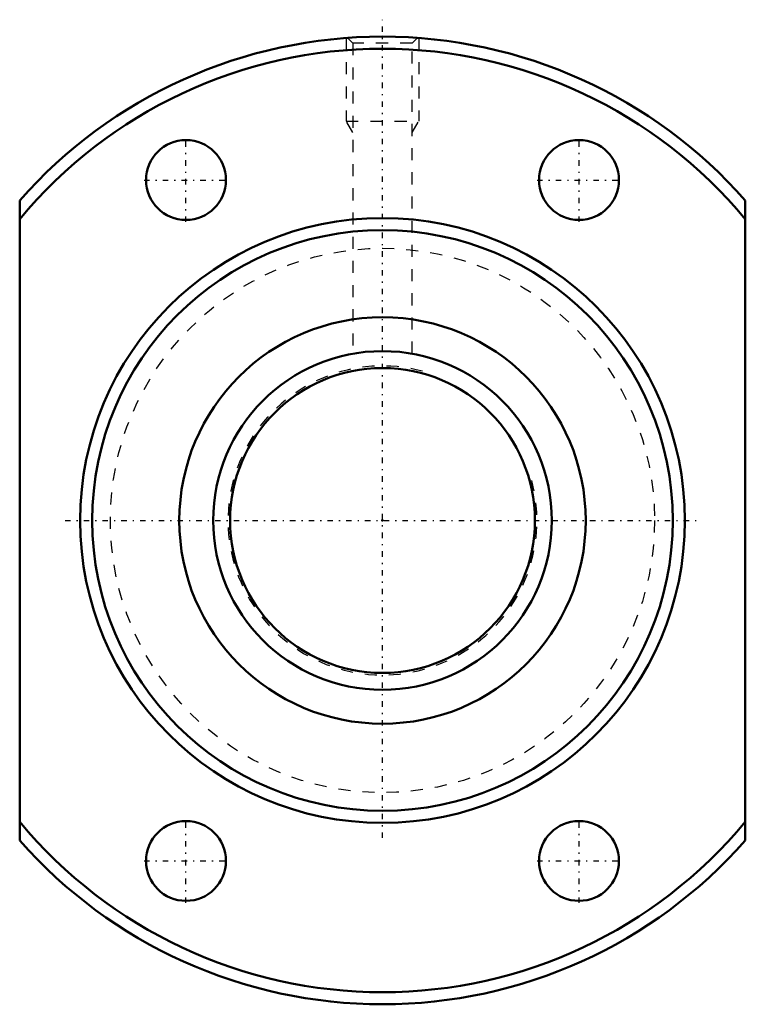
# Model space of a CAD drawing. Header units: millimetres. Extents: x -30 to 30, y -40 to 41.4.
import ezdxf

# ---------------------------------------------------------------- set-up
doc = ezdxf.new("R2010")
doc.units = ezdxf.units.MM
doc.linetypes.add('Center', pattern=[1.5, 0.45, -0.5, 0.05, -0.5])
doc.linetypes.add('Dashed', pattern=[2, 1, -1])
for name, color, linetype, lineweight in [('2d ConnectionPoints', 7, 'Continuous', 50), ('AM_0', 7, 'Continuous', 50), ('AM_5', 3, 'Continuous', 25), ('AM_7', 7, 'Center', 25), ('AM_9', 6, 'Dashed', 25)]:
    doc.layers.add(name, color=color, linetype=linetype, lineweight=lineweight)

# ---------------------------------------------------------------- blocks, each defined once
blk = doc.blocks.new('1_BTK_2806V_5_3ZZ_Nut_0_in_BTK2806V_5_3ZZ_95LC7T_000_2')
at = {"layer": 'AM_0'}
for p, q in [((-30, -26.458), (-30, 26.458)), ((30, 26.458), (30, -26.458))]:
    blk.add_line(p, q, dxfattribs=at)
for centre, radius in [((-16.25, 28.146), 3.3), ((16.25, 28.146), 3.3), ((0, 0), 25), ((0, 0), 24), ((0, 0), 16.8), ((-16.25, -28.146), 3.3), ((16.25, -28.146), 3.3)]:
    blk.add_circle(centre, radius, dxfattribs=at)
for radius, start, end in [(40, 41.40962, 138.59038), (39, 39.71514, 140.28486), (39, 219.71514, 320.28486), (40, 221.40962, 318.59038)]:
    blk.add_arc((0, 0), radius, start, end, dxfattribs=at)
at = {"layer": 'AM_5', "linetype": 'Dashed'}
for p, q in [((-3, 39.887), (-3, 33)), ((3, 39.887), (3, 33)), ((-2.458, 32.062), (-3, 33)), ((-3, 33), (3, 33)), ((2.459, 32.062), (3, 33))]:
    blk.add_line(p, q, dxfattribs=at)
at = {"layer": 'AM_7'}
for p, q in [((0, -26.25), (0, 41.4)), ((-16.25, 24.681), (-16.25, 31.611)), ((16.25, 24.681), (16.25, 31.611)), ((-19.715, 28.146), (-12.785, 28.146)), ((12.785, 28.146), (19.715, 28.146)), ((-26.25, 0), (26.25, 0)), ((-16.25, -31.611), (-16.25, -24.681)), ((16.25, -31.611), (16.25, -24.681)), ((-19.715, -28.146), (-12.785, -28.146)), ((12.785, -28.146), (19.715, -28.146))]:
    blk.add_line(p, q, dxfattribs=at)
at = {"layer": 'AM_9'}
for p, q in [((-2.89, 39.89), (-2.458, 39.459)), ((2.459, 39.459), (2.892, 39.892)), ((-2.458, 39.459), (-2.458, 13.784)), ((2.459, 39.459), (-2.458, 39.459)), ((2.459, 13.782), (2.459, 39.459))]:
    blk.add_line(p, q, dxfattribs=at)
blk.add_circle((0, 0), 22.5, dxfattribs=at)
blk = doc.blocks.new('2_BTK_2806V_5_300_Shaft_0_in_BTK2806V_5_3ZZ_95LC7T_000_2')
at = {"layer": 'AM_0'}
for radius in [14, 12.6]:
    blk.add_circle((0, 0), radius, dxfattribs=at)
at = {"layer": 'AM_5', "linetype": 'Dashed'}
blk.add_arc((0, 0), 12.773, 75, 15, dxfattribs=at)

msp = doc.modelspace()

# ---------------------------------------------------------------- linework, layer by layer
at = {"layer": '2d ConnectionPoints'}
msp.add_point((0, 0), dxfattribs=at)
msp.add_point((0, 0), dxfattribs=at)
msp.add_point((0, 0), dxfattribs=at)

# ---------------------------------------------------------------- block references
for name in ['1_BTK_2806V_5_3ZZ_Nut_0_in_BTK2806V_5_3ZZ_95LC7T_000_2', '2_BTK_2806V_5_300_Shaft_0_in_BTK2806V_5_3ZZ_95LC7T_000_2']:
    msp.add_blockref(name, (0, 0))

doc.saveas('drawing.dxf')
